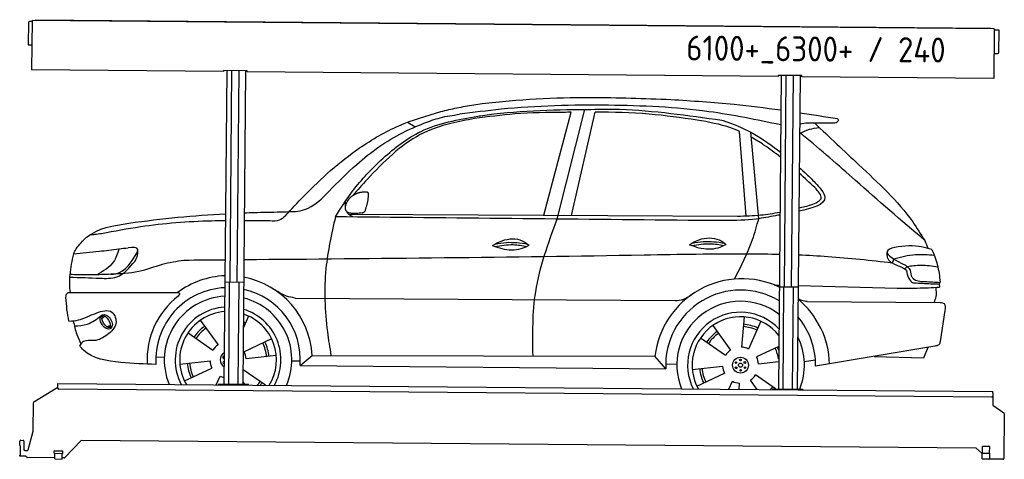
# Model space of a CAD drawing. Header units: millimetres. Extents: x 0 to 5198, y -17 to 2303.
import ezdxf

# ---------------------------------------------------------------- set-up
doc = ezdxf.new("R2010")
doc.units = ezdxf.units.MM
for name, color, linetype, lineweight in [('AM_0', 7, 'Continuous', 50), ('car', 10, 'Continuous', 25), ('Logo', 7, 'Continuous', 25), ('Plattform', 7, 'Continuous', 25)]:
    doc.layers.add(name, color=color, linetype=linetype, lineweight=lineweight)
doc.styles.get("Standard").update_dxf_attribs({"font": 'ISOCP.SHX'})

# ---------------------------------------------------------------- blocks, each defined once
blk = doc.blocks.new('Zubringerplattform GT240  GL550')
at = {"layer": 'Plattform'}
for p, q in [((46, 2287.9), (45, 2171.9)), ((65, 2292.7), (51, 2292.9)), ((65.1, 2298.7), (62.8, 2037.8)), ((5144.9, 2254.4), (65.1, 2298.7)), ((83.1, 2303.1), (5126.9, 2259.1)), ((83.1, 2303.1), (83.1, 2298.6)), ((5126.9, 2259.1), (5126.9, 2254.6)), ((5144.9, 2254.4), (5142.6, 1993.4)), ((5168.8, 2248.2), (5144.8, 2248.4)), ((5169.8, 2130.2), (5170.8, 2246.2)), ((46.9, 2169.9), (63.9, 2169.7)), ((5143.7, 2125.4), (5164.7, 2125.2)), ((1076.7, 2028.9), (62.8, 2037.8)), ((1076.8, 2034.9), (1076.7, 2028.9)), ((1201.8, 2033.8), (1076.8, 2034.9)), ((1092.8, 2034.8), (1078.3, 379.6)), ((1110.5, 917.1), (1120.3, 2034.5)), ((1148.5, 916.7), (1158.3, 2034.2)), ((1192.8, 2033.9), (1178.3, 378.7)), ((1201.7, 2027.8), (1201.8, 2033.8)), ((4003.6, 2003.4), (1201.7, 2027.8)), ((4003.7, 2009.4), (4003.6, 2003.4)), ((4128.7, 2008.3), (4003.7, 2009.4)), ((4019.7, 2009.2), (4005.2, 354.1)), ((4037.4, 891.5), (4047.2, 2009)), ((4075.4, 891.2), (4085.2, 2008.6)), ((4119.7, 2008.3), (4105.2, 353.2)), ((4128.6, 2002.3), (4128.7, 2008.3)), ((5142.6, 1993.4), (4128.6, 2002.3)), ((1183, 916.4), (1083, 917.3)), ((1103.3, 379.4), (1108, 917.1)), ((1153.3, 378.9), (1158, 916.7)), ((4109.9, 890.9), (4009.9, 891.8)), ((4030.2, 353.8), (4034.9, 891.5)), ((4080.2, 353.4), (4084.9, 891.1)), ((201.1, 358.3), (201.3, 377.3)), ((201.3, 377.3), (201.4, 383.3)), ((201.4, 383.3), (5138.2, 340.2)), ((1048.3, 379.9), (1208.3, 378.5)), ((1048.3, 379.9), (1048.3, 375.9)), ((1208.3, 374.5), (1208.3, 378.5)), ((74.9, 285.8), (201.2, 363)), ((5132.9, 310.2), (206.1, 353.2)), ((3975.2, 354.3), (4135.2, 352.9)), ((3975.2, 354.3), (3975.2, 350.3)), ((4135.2, 348.9), (4135.2, 352.9)), ((5137.9, 315.2), (5137.5, 267.7)), ((5138.1, 334.2), (5137.9, 315.2)), ((5138.1, 334.2), (5138.2, 340.2)), ((71.8, 131.8), (72.5, 281.6)), ((5137.5, 267.7), (5196, 228.1)), ((5198.2, 224), (5196.1, -12.3)), ((45.3, 33.3), (71.8, 131.8)), ((0.5, 56), (0.7, 78)), ((0.5, 56), (2.8, 56)), ((2.8, 56), (2.3, 5)), ((5.7, 83), (17.7, 82.8)), ((22.7, 77.8), (22.3, 34.8)), ((324.5, 82.2), (238.4, -8.5)), ((5050, 40.9), (324.5, 82.2)), ((0, 0), (0, 5)), ((2.3, 5), (0, 5)), ((28.2, -0.2), (0, 0)), ((27.3, 29.8), (40.4, 29.6)), ((182.6, 14.4), (182.7, 27.4)), ((182.6, 14.4), (227.6, 14)), ((182.7, 27.4), (227.7, 27)), ((184.9, -15.6), (185.1, 14.4)), ((224.9, -16), (225.1, 14)), ((227.6, 14), (227.7, 27)), ((5081.8, 13.2), (5050, 40.9)), ((5081.6, -15.3), (5081.8, 14.7)), ((5081.8, 14.7), (5121.8, 14.3)), ((5082.8, 14.6), (5083.1, 50.6)), ((5121.1, 50.3), (5083.1, 50.6)), ((5120.8, 14.3), (5121.1, 50.3)), ((5121.6, -15.7), (5121.8, 14.3)), ((38.6, -7.2), (31.4, -1.4)), ((184.9, -9.6), (41.7, -8.4)), ((184.9, -15.6), (224.9, -16)), ((234.7, -10), (224.9, -10)), ((5081.6, -15.3), (5121.6, -15.7)), ((5191, -17.3), (5117.9, -16.7))]:
    blk.add_line(p, q, dxfattribs=at)
for centre, radius, start, end in [((51, 2287.9), 5, 89.5, 179.5), ((5168.8, 2246.2), 2, 359.5, 89.5), ((47, 2171.9), 2, 179.5, 269.5), ((5164.8, 2130.2), 5, 269.5, 359.5), ((206.1, 358.2), 5, 179.5, 269.5), ((5132.9, 315.2), 5, 269.5, 359.5), ((77.5, 281.6), 5, 121.4261, 179.5), ((5193.2, 224), 5, 359.5, 55.9134), ((5.7, 78), 5, 89.5, 179.5), ((17.7, 77.8), 5, 359.5, 89.5), ((27.3, 34.8), 5, 179.5, 269.5), ((40.4, 34.6), 5, 269.5, 344.9258), ((5128.9, 23.2), 12, 227.6897, 228.0904), ((28.2, -5.2), 5, 50.8402, 89.5), ((41.7, -3.4), 5, 230.8402, 269.5), ((234.8, -5), 5, 269.5, 316.4902), ((5117.9, -11.7), 5, 232.6301, 269.5), ((5191.1, -12.3), 5, 269.5, 359.5)]:
    blk.add_arc(centre, radius, start, end, dxfattribs=at)
blk = doc.blocks.new('Car_UG_')
at = {"layer": 'car'}
for p, q in [((2754.5, 1298.9), (2893.7, 1843.7)), ((2824.7, 1279.3), (2964.2, 1859.6)), ((2900.4, 1299.7), (3019.3, 1845.7)), ((2069.2, 1757.7), (2028.7, 1781.8)), ((3822.9, 1306.3), (3782.8, 1752)), ((3889.2, 1292.1), (3842.7, 1747.7)), ((1723.6, 1293.2), (3777.2, 1304.5)), ((4603.6, 1087.1), (4595.9, 1065.1)), ((4674.9, 1047.5), (4662.8, 1034.7)), ((3975.9, 942.8), (4000.7, 942.4)), ((4100.7, 941), (4623.1, 933.5)), ((1392, 848.5), (1392.4, 848.5)), ((1445.4, 848.7), (3452, 855)), ((4149.3, 857.2), (4851.3, 859.4)), ((4875.9, 816.5), (4853, 652.9)), ((427.1, 728.6), (441.9, 742.6)), ((428.9, 741.8), (439.4, 751.2)), ((1200.4, 751.1), (1174.1, 690.4)), ((3816.5, 772.9), (3804.5, 613.1)), ((3905.9, 750.7), (3842.2, 603.6)), ((451.7, 687.2), (471.1, 694.6)), ((466.8, 683.4), (482.3, 693.1)), ((946.2, 726.1), (1041.7, 597.3)), ((3651.7, 725.7), (3747.2, 596.9)), ((882.2, 659.8), (1014.6, 569.5)), ((1323.7, 632), (1179.3, 562.5)), ((3587.7, 659.4), (3720.1, 569.1)), ((4824.9, 628.8), (4196.8, 516.3)), ((4001.2, 618), (3884.8, 562.1)), ((4768.2, 566.7), (4789.8, 622.5)), ((713.7, 531.5), (758.4, 529.6)), ((1349.1, 543.4), (1189.9, 525.1)), ((1475.5, 492.5), (1538.2, 546.9)), ((1538.2, 546.9), (3348.3, 561.1)), ((3406.3, 494.3), (3348.3, 561.1)), ((3405.5, 520.5), (3464.5, 519.2)), ((4001.3, 536.8), (3895.4, 524.7)), ((4137.1, 540.1), (4195.5, 549.4)), ((4505, 571.5), (4768.2, 566.7)), ((840.7, 493.4), (999.9, 511.8)), ((866.1, 404.9), (1010.5, 474.4)), ((1431.6, 516.8), (1476.4, 517.2)), ((1475.5, 492.5), (3406.3, 494.3)), ((3546.2, 493), (3705.5, 511.3)), ((3571.6, 404.5), (3716.1, 474)), ((1033.1, 386.4), (1053.2, 432.8)), ((1293.4, 386.8), (1175.2, 467.4)), ((3740.4, 390.1), (3758.7, 432.4)), ((3793.9, 390.1), (3796.4, 422.9)), ((3889.9, 390.3), (3853.7, 439.1)), ((3987.1, 394.4), (3880.8, 467)), ((1184.4, 390.6), (1174.4, 404.1))]:
    blk.add_line(p, q, dxfattribs=at)
for centre, radius in [((3800.5, 518), 41.9), ((3776.6, 530.9), 4.46), ((3800.5, 518), 10.7), ((3799.7, 545.2), 4.46), ((3823.6, 532.2), 4.46), ((3777.3, 503.8), 4.46), ((3801.2, 490.8), 4.46), ((3824.4, 505.1), 4.46)]:
    blk.add_circle(centre, radius, dxfattribs=at)
for centre, radius, start, end in [((1095.1, 518.9), 443.9, 92.7697, 127.5084), ((1095.1, 518.9), 443.9, 3.6233, 79.8072), ((3808.1, 511.8), 462.5, 65.3819, 173.8782), ((1094.9, 518.4), 381.5, 93.1752, 184.141), ((1094.9, 518.4), 381.5, 356.1115, 78.0675), ((3801.1, 518.4), 395.6, 59.6848, 183.4999), ((1094.9, 518.4), 427.8, 128.5907, 183.5582), ((1094.9, 518.4), 336.7, 93.592, 203.1531), ((1094.9, 518.4), 336.7, 337.0019, 76.4435), ((3801.1, 518.4), 336.7, 53.602, 202.4775), ((3808.1, 511.8), 462.5, 2.1852, 50.7297), ((1094.9, 518.4), 279.1, 94.3179, 208.2913), ((1094.9, 518.4), 279.1, 331.8638, 73.5591), ((3800.5, 518), 279.1, 44.0685, 207.3462), ((1094.9, 518.4), 255.4, 94.7117, 211.1808), ((1094.9, 518.4), 255.4, 328.9743, 71.9775), ((3800.5, 518), 255.4, 38.2519, 210.1193), ((3800.5, 518), 216.3, 65.4485, 86.5251), ((3801.1, 518.4), 395.6, 359.6869, 40.7279), ((1094.9, 518.4), 216.3, 125.4485, 146.5251), ((1094.9, 518.4), 204, 125.3726, 146.5671), ((1094.9, 518.4), 216.3, 65.4485, 68.5556), ((1094.9, 518.4), 204, 65.3726, 67.172), ((3800.5, 518), 216.3, 125.4485, 146.5251), ((3800.5, 518), 204, 125.3726, 146.5671), ((3800.5, 518), 204, 65.3726, 86.5671), ((3801.1, 518.4), 336.7, 338.412, 27.0154), ((1094.9, 518.4), 95.2, 124.034, 147.5844), ((1094.9, 518.4), 204, 5.3726, 26.5671), ((1094.9, 518.4), 216.3, 5.4485, 26.5251), ((3800.5, 518), 95.2, 124.034, 147.5844), ((3800.5, 518), 95.2, 64.034, 87.5844), ((3800.5, 518), 204, 10.1162, 26.5671), ((3800.5, 518), 216.3, 21.8837, 26.5251), ((1094.9, 518.4), 41.9, 119.618, 240.5371), ((1071, 531.4), 4.46, 42.993, 317.162), ((1094.9, 518.4), 95.2, 4.034, 27.5844), ((3800.5, 518), 95.2, 4.034, 27.5844), ((1094.9, 518.5), 216.3, 185.4485, 206.5251), ((1094.9, 518.4), 204, 185.3726, 206.5671), ((1094.9, 518.5), 95.2, 184.034, 207.5844), ((1071.8, 504.2), 4.46, 55.0527, 305.1023), ((3800.5, 518), 216.3, 185.4485, 206.5251), ((3800.5, 518), 204, 185.3726, 206.5671), ((3800.5, 518), 95.2, 184.034, 207.5844), ((1094.9, 518.4), 95.2, 244.034, 257.5886), ((1094.9, 518.4), 95.2, 326.6041, 327.5844), ((3800.4, 518), 95.2, 244.034, 267.5844), ((3800.4, 518), 95.2, 304.034, 327.5844), ((1094.9, 518.4), 204, 319.7706, 326.5671), ((1094.9, 518.4), 216.3, 322.4984, 326.5251), ((3800.5, 518), 204, 321.2555, 326.5671), ((3800.4, 518), 216.3, 325.1509, 326.5251)]:
    blk.add_arc(centre, radius, start, end, dxfattribs=at)
for centre, major_axis, ratio in [((450.2, 712.9), (23.2, -35.3), 0.641217), ((448.9, 713.5), (-17.9, 30.2), 0.433194)]:
    blk.add_ellipse(centre, major_axis=major_axis, ratio=ratio, dxfattribs=at)
for points in [[(2378.9, 1878.2), (2422.9, 1884.4), (2995, 1923.3), (3418.8, 1916.7)], [(2204.9, 1840.5), (2289.1, 1860.8), (2378.9, 1878.2)], [(1388.9, 1280.8), (1487.2, 1387.7), (1778.2, 1644.2), (1984.5, 1763.5), (2204.9, 1840.5)], [(2115.4, 1777.6), (2201.8, 1807.7), (2303.7, 1826.9)], [(2400, 1818), (2414.8, 1820.4), (2976.5, 1859.9), (3140, 1862.2)], [(3140, 1862.2), (3148.8, 1862), (3688.3, 1810)], [(4299.4, 1824.5), (4303.6, 1819.5), (4297.4, 1806), (4272.7, 1800.1)], [(1617.4, 1413), (1764.1, 1557.2), (2006.7, 1728.4), (2115.4, 1777.6)], [(1654.2, 1279.4), (1743.2, 1415.2), (1902.5, 1590.8), (2101.3, 1734.9), (2400, 1818)], [(2383.7, 1804.9), (2258.2, 1778.6), (2097.6, 1717.6), (1953.4, 1613.7), (1819.3, 1477.5), (1744, 1392.3)], [(4102.6, 1746.1), (4151.3, 1766.4), (4203.7, 1776.3)], [(4179.5, 1798.8), (4415.2, 1581.4), (4701.7, 1283), (4766.1, 1186.5)], [(4163.4, 1367.4), (4217.4, 1403.4), (4182.7, 1459.6)], [(1362.8, 1302.5), (1380.7, 1303.4), (1480.3, 1312.4), (1589.9, 1384.1), (1617.4, 1413)], [(3977.6, 1308.5), (3876.2, 1290.2), (3712.3, 1280.4), (3517.2, 1279.2)], [(1388.9, 1280.8), (1357.9, 1258.6), (1308.1, 1253.8)], [(1654.2, 1279.4), (1606.7, 1005.9), (1618.1, 671.7), (1637.7, 547.7)], [(3517.2, 1279.2), (1654.2, 1279.4)], [(2704.5, 556.1), (2715.3, 894.7), (2824.7, 1279.3)], [(3764.1, 972.2), (3856.8, 1181.3), (3889.2, 1292.1)], [(420.3, 1177.8), (383.7, 1172.8), (358.9, 1171)], [(2485.5, 1135.9), (2535.3, 1162.2), (2641.8, 1162.5), (2679.1, 1139.4)], [(3525.4, 1151.2), (3575.2, 1177.6), (3681.7, 1177.9), (3719.1, 1154.7)], [(4804.5, 1139.3), (4682.6, 1156.4), (4567.8, 1125), (4666.2, 1053.9)], [(274.2, 1070), (408.1, 1085), (512.7, 1098.7)], [(274.2, 1070), (274.5, 1071.1), (286.3, 1096.4)], [(512.7, 1098.7), (484.6, 1029.1), (397.7, 960.9)], [(512.7, 1098.7), (560.8, 1104.9)], [(610.3, 1082.5), (612.3, 1095.5), (560.8, 1104.9)], [(598.6, 1035.4), (611.8, 1066), (613, 1097.1)], [(4567.4, 1121.2), (4568.2, 1096)], [(4568.2, 1096), (4575.9, 1081.5), (4619.7, 1054.6), (4649.7, 1041.5)], [(4603.6, 1087.1), (4717.9, 1111.2), (4816.8, 1109.3)], [(4804.5, 1139.3), (4833.9, 1059), (4849.9, 965.5)], [(471.4, 964.1), (498.4, 967.4), (610.3, 1082.5)], [(856.7, 1041.3), (742.1, 1017.7), (618.7, 979.9), (471.4, 964.1)], [(4649.7, 1041.5), (4668.2, 1029.9), (4675.2, 1007.1)], [(4666.2, 1053.9), (4685.9, 1036.5), (4696.7, 998)], [(4674.9, 1047.5), (4746.6, 1055.9), (4837, 1047.1)], [(255.8, 947.1), (413.8, 942.6), (503.3, 950.7), (598.6, 1035.4)], [(4675.2, 1007.1), (4679.4, 995.9), (4699.1, 966.3), (4722.6, 961.1)], [(4696.7, 998), (4706.5, 984.8), (4768.1, 969.1), (4849.9, 965.5)], [(471.4, 964.1), (372.6, 960), (267.1, 960.9), (256.7, 961.7)], [(4623.1, 933.5), (4729.8, 934.6), (4846.7, 940.1)], [(4722.6, 961.1), (4811.8, 957.7), (4844.4, 956.7)], [(4819.1, 859.3), (4829.2, 889.7), (4828.8, 939.1)], [(1445.4, 848.7), (1400.5, 858.4), (1337.8, 890.6)], [(3452, 855), (3492.7, 862.2), (3538.6, 887.7)], [(235.9, 839.4), (242.2, 860.9), (247.9, 864.8), (258.7, 865.9)], [(824.8, 871), (835.2, 868.1), (828.1, 852.8)], [(4851.3, 859.4), (4871.9, 854.4), (4875.9, 816.5)], [(252.9, 714.2), (302.6, 721.2), (396.9, 758.8), (479.4, 764), (501.1, 705.4), (455.6, 644.1)], [(281.9, 689.2), (349.2, 699.9), (423.4, 745.1)], [(275.8, 716.6), (294.9, 644.5), (317.6, 594.7)], [(455.6, 644.1), (387.2, 612.9), (331.6, 608), (311.1, 585.8)], [(4853, 652.9), (4847, 636.5), (4824.9, 628.8)]]:
    blk.add_spline(points, degree=3, dxfattribs=at)
for points, knots in [([(3999.6, 1788), (3873.5, 1813.7), (3573.2, 1872), (3077.3, 1888.5), (2636.9, 1874.1), (2376.7, 1837.2), (2303.7, 1826.9)], [67.643161, 67.643161, 67.643161, 67.643161, 452.969864, 984.660554, 1551.463157, 1772.575196, 1772.575196, 1772.575196, 1772.575196]), ([(3418.8, 1916.7), (3530.2, 1910.5), (3724.3, 1899.8), (3917.3, 1877.5), (3999.5, 1866.9)], [0, 0, 0, 0, 334.596694, 583.024122, 583.024122, 583.024122, 583.024122]), ([(2893.7, 1843.7), (2880.3, 1843.4), (2780.8, 1841.3), (2610.1, 1837.9), (2454.4, 1815.2), (2383.7, 1804.9)], [666.326512, 666.326512, 666.326512, 666.326512, 706.624571, 964.215873, 1178.205668, 1178.205668, 1178.205668, 1178.205668]), ([(3558.3, 1809.2), (3473.8, 1820.4), (3294.8, 1844.1), (3114.5, 1846.5), (3019.3, 1845.7)], [0, 0, 0, 0, 255.50817, 540.950796, 540.950796, 540.950796, 540.950796]), ([(3782.8, 1752), (3767.7, 1758.4), (3695.5, 1786.2), (3618.8, 1799.1), (3558.3, 1809.2)], [496.692868, 496.692868, 496.692868, 496.692868, 546.059875, 728.869941, 728.869941, 728.869941, 728.869941]), ([(3688.3, 1810), (3697.4, 1807.3), (3810.5, 1774.7), (3912.8, 1711.1), (3999.8, 1644.8)], [0, 0, 0, 0, 28.300877, 352.942121, 352.942121, 352.942121, 352.942121]), ([(4272.7, 1800.1), (4246.2, 1799.3), (4189.7, 1797.4), (4128.2, 1800.6), (4099.6, 1791.7)], [0, 0, 0, 0, 80.522652, 171.938502, 171.938502, 171.938502, 171.938502]), ([(3999.8, 1618), (3971.5, 1640.2), (3921.5, 1676.6), (3868.2, 1709), (3845.4, 1721.4)], [241.71874, 241.71874, 241.71874, 241.71874, 349.622047, 427.224064, 427.224064, 427.224064, 427.224064]), ([(4766.1, 1186.5), (4642.7, 1290), (4426.8, 1471.1), (4208.7, 1663.4), (4106.6, 1743), (4099.6, 1748.4)], [0, 0, 0, 0, 483.056147, 845.367922, 871.691455, 871.691455, 871.691455, 871.691455]), ([(4139.3, 1529.9), (4154.1, 1515.7), (4189.9, 1481.2), (4280.5, 1379.6), (4168, 1348.1), (4100.2, 1333.9)], [0, 0, 0, 0, 64.508303, 155.959603, 318.635139, 318.635139, 318.635139, 318.635139]), ([(1173.2, 1295.7), (1190.1, 1296.5), (1252.9, 1299.2), (1316.4, 1301.1), (1362.8, 1302.5)], [929.759793, 929.759793, 929.759793, 929.759793, 980.786507, 1119.82356, 1119.82356, 1119.82356, 1119.82356]), ([(1745.4, 1279.4), (1738, 1283.2), (1724, 1290.2), (1716.2, 1302), (1713.6, 1308.4)], [0, 0, 0, 0, 23.95332, 45.454919, 45.454919, 45.454919, 45.454919]), ([(3777.2, 1304.5), (3817.8, 1306), (3892.8, 1308.8), (3966.5, 1321), (4000.2, 1327.8)], [0, 0, 0, 0, 121.545303, 224.703918, 224.703918, 224.703918, 224.703918]), ([(286.3, 1096.4), (303.8, 1118.4), (371, 1202.7), (663.3, 1253.7), (905.9, 1279.4), (1073.2, 1290.1)], [0, 0, 0, 0, 82.89181, 318.191673, 828.393697, 828.393697, 828.393697, 828.393697]), ([(1073.3, 1252.6), (1049.1, 1252.2), (899.1, 1248), (679.8, 1229.2), (488.3, 1191.2), (420.3, 1177.8)], [234.800006, 234.800006, 234.800006, 234.800006, 307.290604, 684.949059, 892.925798, 892.925798, 892.925798, 892.925798]), ([(2499.1, 1144.1), (2518.6, 1148.1), (2575, 1158.6), (2632.3, 1151.3), (2669.8, 1146.1)], [7.57653, 7.57653, 7.57653, 7.57653, 52.544532, 137.659237, 137.659237, 137.659237, 137.659237]), ([(3525.4, 1151.2), (3541.5, 1145.3), (3589.6, 1128.3), (3660.4, 1126.1), (3705.1, 1147.9), (3719.1, 1154.7)], [5.208578, 5.208578, 5.208578, 5.208578, 44.198582, 121.455021, 156.55166, 156.55166, 156.55166, 156.55166]), ([(3537.1, 1147), (3569.5, 1152.4), (3626.1, 1161.9), (3682.5, 1153.1), (3706.7, 1148.8)], [0, 0, 0, 0, 73.878693, 129.282646, 129.282646, 129.282646, 129.282646]), ([(3539, 1159.5), (3558.5, 1163.4), (3614.9, 1173.9), (3672.2, 1166.7), (3709.7, 1161.4)], [7.57653, 7.57653, 7.57653, 7.57653, 52.544532, 137.659237, 137.659237, 137.659237, 137.659237]), ([(4000.5, 1103.8), (3945.8, 1104.6), (3707.3, 1105.2), (2765.3, 1077.6), (1877.6, 1060.3), (1173.6, 1047.2)], [596.895548, 596.895548, 596.895548, 596.895548, 760.963773, 1312.001547, 3424.388377, 3424.388377, 3424.388377, 3424.388377]), ([(2485.5, 1135.9), (2501.5, 1129.9), (2549.7, 1112.9), (2620.5, 1110.8), (2665.2, 1132.6), (2679.1, 1139.4)], [5.208578, 5.208578, 5.208578, 5.208578, 44.198582, 121.455021, 156.55166, 156.55166, 156.55166, 156.55166]), ([(2497.2, 1131.7), (2529.6, 1137.1), (2586.2, 1146.5), (2642.6, 1137.7), (2666.8, 1133.4)], [0, 0, 0, 0, 73.878693, 129.282646, 129.282646, 129.282646, 129.282646]), ([(4595.9, 1065.1), (4482.5, 1076.4), (4317.6, 1092.9), (4152.2, 1100.1), (4100.5, 1101.6)], [0, 0, 0, 0, 341.879851, 496.891551, 496.891551, 496.891551, 496.891551]), ([(258.7, 865.9), (255.2, 897.3), (253, 965.8), (266.8, 1033.4), (274.2, 1070)], [233.087768, 233.087768, 233.087768, 233.087768, 327.386109, 438.943239, 438.943239, 438.943239, 438.943239]), ([(258.7, 865.9), (320.7, 866.5), (531.9, 868.4), (743.1, 870.3), (824.8, 871)], [24.694283, 24.694283, 24.694283, 24.694283, 210.588534, 658.29544, 658.29544, 658.29544, 658.29544]), ([(4149.3, 857.2), (4139.5, 858.3), (4122.3, 860.2), (4107.2, 868), (4100.8, 871.8)], [0, 0, 0, 0, 29.123879, 51.251259, 51.251259, 51.251259, 51.251259]), ([(714.4, 490.9), (654.2, 491.7), (524.7, 495.1), (367.7, 518.2), (317.3, 577.5), (311.1, 585.8)], [46.114962, 46.114962, 46.114962, 46.114962, 230.839937, 438.448503, 469.89769, 469.89769, 469.89769, 469.89769])]:
    blk.add_open_spline(points, degree=3, knots=knots, dxfattribs=at)
for points, degree in [([(4099.5, 1853.4), (4166.2, 1844.1), (4232.8, 1834.3), (4299.4, 1824.5)], 3), ([(4099.9, 1563.6), (4113.1, 1552.4), (4126.2, 1541.2), (4139.3, 1529.9)], 3), ([(4182.7, 1459.6), (4155.2, 1484.6), (4127.7, 1509.7), (4099.9, 1534.2)], 3), ([(1718, 1363.6), (1734.2, 1394), (1776.8, 1408.5)], 2), ([(1776.8, 1408.5), (1805.5, 1414.5), (1818.4, 1413.4)], 2), ([(1809, 1309.2), (1829.9, 1362.4), (1826.9, 1407.3)], 2), ([(1818.4, 1413.4), (1824.5, 1407.4), (1826.9, 1407.3)], 2), ([(1707.2, 1336.7), (1706.4, 1344.5), (1706, 1352.8), (1705.6, 1361)], 3), ([(1795.5, 1301.4), (1673.5, 1281.6), (1718, 1363.6)], 2), ([(4100.2, 1351), (4121.3, 1356.3), (4142.3, 1361.9), (4163.4, 1367.4)], 3), ([(1795.5, 1301.4), (1801.5, 1303.2), (1809, 1309.2)], 2), ([(4000.2, 1313.5), (3992.6, 1311.8), (3985.1, 1310.2), (3977.6, 1308.5)], 3), ([(1308.1, 1253.8), (1263.2, 1253.9), (1218.2, 1254), (1173.3, 1253.8)], 3), ([(4766.1, 1186.5), (4772.3, 1172.5), (4778.5, 1158.5), (4784.6, 1144.4)], 3), ([(1073.6, 1045.3), (1001.3, 1044), (929, 1042.7), (856.7, 1041.3)], 3), ([(4842.9, 965.8), (4844.4, 957.3), (4845.6, 948.7), (4846.7, 940.1)], 3), ([(252.9, 714.2), (243.1, 754.9), (239, 797.1), (235.9, 839.4)], 3)]:
    blk.add_open_spline(points, degree=degree, dxfattribs=at)

msp = doc.modelspace()

# ---------------------------------------------------------------- block references
at = {"layer": 'AM_0'}
msp.add_blockref('Zubringerplattform GT240  GL550', (0, 0), dxfattribs=at)
at = {"layer": 'AM_0', "rotation": 359.4224719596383}
msp.add_blockref('Car_UG_', (0, 0), dxfattribs=at)

# ---------------------------------------------------------------- texts
at = {"layer": 'Logo'}
msp.add_text('6100+_6300+ / 240', height=132, rotation=359.5306, dxfattribs=at).set_placement((3518.5, 2088))

doc.saveas('drawing.dxf')
